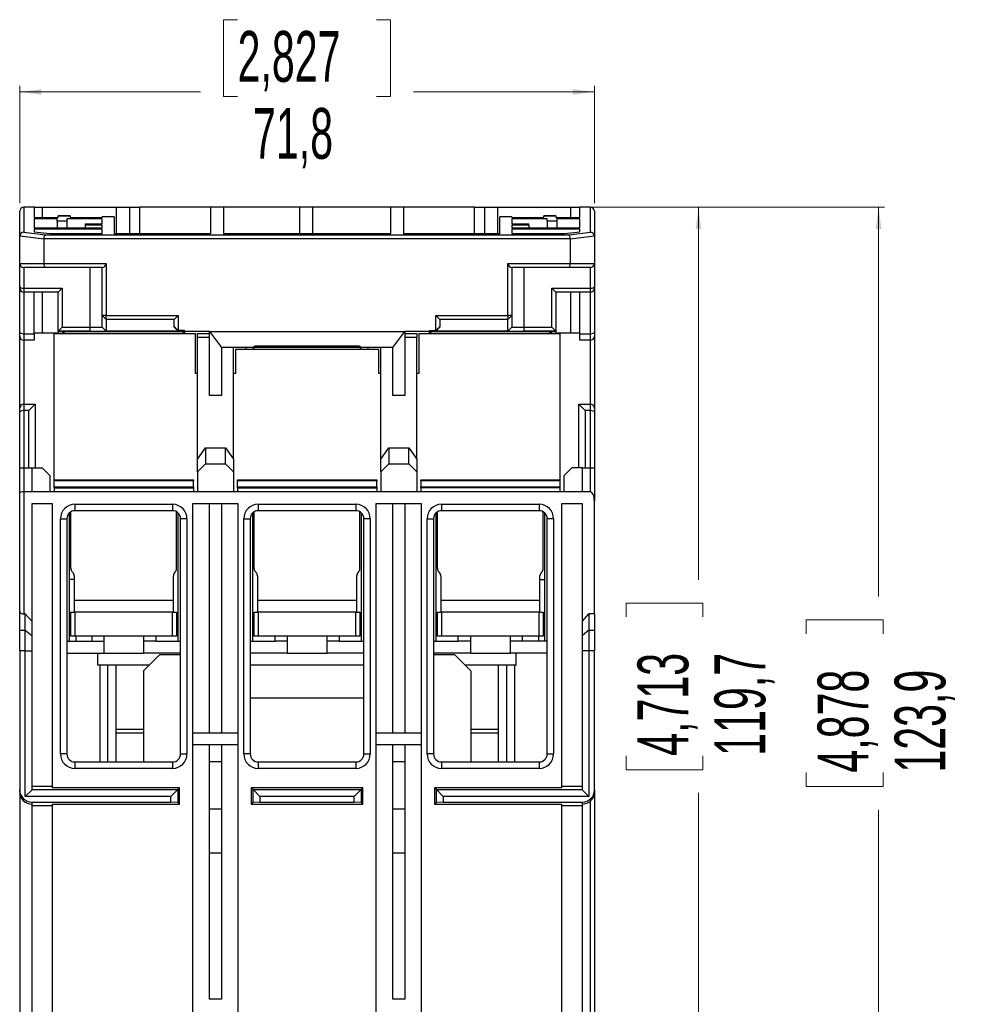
# Model space of a CAD drawing. Header units: millimetres. Extents: x 0 to 594, y 0 to 420.
# Tile 3 of 11: x 122 to 240, y 70 to 193. Entities that reach past the tile are written whole.
import ezdxf

# ---------------------------------------------------------------- set-up
doc = ezdxf.new("R2010")
doc.units = ezdxf.units.MM
doc.styles.add('SLDTEXTSTYLE1', font='TXT', dxfattribs={"width": 0.605})
doc.dimstyles.new('SLDDIMSTYLE1', dxfattribs={"dimtxt": 6.163965, "dimasz": 2.7, "dimexe": 0, "dimexo": 0.0625, "dimgap": 1.540991, "dimtad": 0, "dimrnd": 1e-09, "dimzin": 12, "dimdsep": 46, "dimtxsty": 'SLDTEXTSTYLE1', "dimsah": 1, "dimcen": 0.09, "dimadec": 0, "dimazin": 3, "dimtfac": 1, "dimtdec": 3, "dimtofl": 0, "dimtmove": 0, "dimatfit": 3, "dimfxl": 1, "dimfrac": 2, "dimtolj": 1, "dimtzin": 12, "dimarcsym": 0})

# ---------------------------------------------------------------- blocks, each defined once
blk = doc.blocks.new('_D_7')
at = {"color": 7, "linetype": 'Continuous', "lineweight": 18}
for p, q in [((149.58, 193.2), (147.84, 193.2)), ((147.84, 193.2), (147.84, 183.61)), ((166.94, 193.2), (168.68, 193.2)), ((168.68, 193.2), (168.68, 183.61)), ((122.36, 170.26), (122.36, 184.92)), ((194.16, 170.26), (194.16, 184.92)), ((122.36, 184.17), (144.95, 184.17)), ((147.84, 183.61), (149.58, 183.61)), ((168.68, 183.61), (166.94, 183.61)), ((194.16, 184.17), (171.57, 184.17))]:
    blk.add_line(p, q, dxfattribs=at)
for points in [[(122.36, 184.17), (125.06, 183.82), (125.06, 184.52)], [(194.16, 184.17), (191.46, 184.52), (191.46, 183.82)]]:
    blk.add_solid(points, dxfattribs=at)
at = {"color": 7, "linetype": 'Continuous', "lineweight": 18, "char_height": 6.35, "attachment_point": 1, "style": 'SLDTEXTSTYLE1'}
for s, insert in [('2,827', (149.58, 191.79)), ('71,8', (151.51, 182.17))]:
    blk.add_mtext(s, dxfattribs=dict(at, insert=insert))
blk = doc.blocks.new('_D_8')
at = {"color": 7, "linetype": 'Continuous', "lineweight": 18}
for p, q in [((193.36, 169.76), (230.41, 169.76)), ((229.66, 169.76), (229.66, 121.12)), ((220.63, 116.49), (220.63, 118.22)), ((220.63, 118.22), (230.22, 118.22)), ((230.22, 118.22), (230.22, 116.49)), ((220.63, 99.13), (220.63, 97.39)), ((230.22, 97.39), (230.22, 99.13)), ((220.63, 97.39), (230.22, 97.39)), ((229.66, 45.86), (229.66, 94.5)), ((178.66, 45.86), (230.41, 45.86))]:
    blk.add_line(p, q, dxfattribs=at)
for points in [[(229.66, 169.76), (229.31, 167.06), (230.01, 167.06)], [(229.66, 45.86), (230.01, 48.56), (229.31, 48.56)]]:
    blk.add_solid(points, dxfattribs=at)
at = {"color": 7, "linetype": 'Continuous', "lineweight": 18, "char_height": 6.35, "attachment_point": 1, "rotation": 90, "style": 'SLDTEXTSTYLE1'}
for s, insert in [('4,878', (222.04, 99.13)), ('123,9', (231.66, 99.13))]:
    blk.add_mtext(s, dxfattribs=dict(at, insert=insert))
blk = doc.blocks.new('_D_9')
at = {"color": 7, "linetype": 'Continuous', "lineweight": 18}
for p, q in [((192.23, 169.76), (207.91, 169.76)), ((207.16, 169.76), (207.16, 123.22)), ((198.13, 118.59), (198.13, 120.32)), ((198.13, 120.32), (207.72, 120.32)), ((207.72, 120.32), (207.72, 118.59)), ((198.13, 101.23), (198.13, 99.49)), ((207.72, 99.49), (207.72, 101.23)), ((198.13, 99.49), (207.72, 99.49)), ((207.16, 50.06), (207.16, 96.6)), ((158.46, 50.06), (207.91, 50.06))]:
    blk.add_line(p, q, dxfattribs=at)
for points in [[(207.16, 169.76), (206.81, 167.06), (207.51, 167.06)], [(207.16, 50.06), (207.51, 52.76), (206.81, 52.76)]]:
    blk.add_solid(points, dxfattribs=at)
at = {"color": 7, "linetype": 'Continuous', "lineweight": 18, "char_height": 6.35, "attachment_point": 1, "rotation": 90, "style": 'SLDTEXTSTYLE1'}
for s, insert in [('4,713', (199.54, 101.23)), ('119,7', (209.16, 101.23))]:
    blk.add_mtext(s, dxfattribs=dict(at, insert=insert))

msp = doc.modelspace()

# ---------------------------------------------------------------- linework, layer by layer
at = {"color": 7, "linetype": 'Continuous', "lineweight": 25}
for p, q in [((122.359, 166.118), (122.359, 169.259)), ((122.859, 169.759), (122.859, 166.639)), ((124.159, 169.759), (122.859, 169.759)), ((124.159, 169.759), (124.159, 168.504)), ((124.159, 169.759), (125.153, 169.759)), ((125.153, 169.759), (125.153, 168.504)), ((125.153, 169.759), (134.459, 169.759)), ((128.659, 168.695), (127.159, 168.695)), ((127.159, 168.644), (127.159, 168.695)), ((127.159, 168.504), (127.159, 168.644)), ((128.659, 168.644), (127.159, 168.644)), ((128.659, 168.695), (128.659, 168.644)), ((128.659, 168.644), (128.659, 168.504)), ((132.659, 168.504), (132.659, 168.573)), ((134.159, 168.573), (132.659, 168.573)), ((134.159, 168.573), (134.159, 166.476)), ((134.459, 166.476), (134.459, 169.759)), ((134.459, 169.759), (136.059, 169.759)), ((136.059, 169.759), (136.059, 166.476)), ((136.059, 169.759), (137.359, 169.759)), ((137.359, 166.476), (137.359, 169.759)), ((146.209, 169.759), (137.359, 169.759)), ((146.209, 169.759), (146.209, 166.476)), ((147.809, 169.759), (146.209, 169.759)), ((147.809, 169.759), (147.809, 166.476)), ((157.359, 169.759), (147.809, 169.759)), ((157.359, 166.476), (157.359, 169.759)), ((158.959, 169.759), (157.359, 169.759)), ((158.959, 169.759), (158.959, 166.476)), ((168.709, 169.759), (158.959, 169.759)), ((168.709, 166.476), (168.709, 169.759)), ((170.309, 169.759), (168.709, 169.759)), ((170.309, 169.759), (170.309, 166.476)), ((179.159, 169.759), (170.309, 169.759)), ((179.159, 166.476), (179.159, 169.759)), ((179.159, 169.759), (180.459, 169.759)), ((180.459, 166.476), (180.459, 169.759)), ((180.459, 169.759), (182.059, 169.759)), ((182.059, 169.759), (182.059, 166.476)), ((182.059, 169.759), (191.231, 169.759)), ((182.359, 166.476), (182.359, 168.573)), ((183.859, 168.573), (182.359, 168.573)), ((183.859, 168.573), (183.859, 168.504)), ((189.359, 168.695), (187.859, 168.695)), ((187.859, 168.644), (187.859, 168.695)), ((187.859, 168.504), (187.859, 168.644)), ((189.359, 168.644), (187.859, 168.644)), ((189.359, 168.695), (189.359, 168.644)), ((189.359, 168.644), (189.359, 168.504)), ((191.231, 168.504), (191.231, 169.759)), ((191.231, 169.759), (192.359, 169.759)), ((192.359, 168.504), (192.359, 169.759)), ((193.659, 169.759), (192.359, 169.759)), ((193.659, 166.639), (193.659, 169.759)), ((194.159, 169.259), (194.159, 166.118)), ((124.159, 168.504), (127.159, 168.504)), ((127.059, 168.311), (124.159, 168.311)), ((124.159, 168.311), (124.159, 167.189)), ((127.059, 168.026), (127.059, 168.311)), ((127.059, 168.026), (127.059, 167.189)), ((132.659, 168.311), (128.259, 168.311)), ((128.259, 168.311), (128.259, 168.026)), ((128.259, 168.026), (128.259, 167.189)), ((128.659, 168.504), (132.659, 168.504)), ((130.559, 167.683), (130.559, 167.539)), ((130.559, 167.683), (132.659, 167.683)), ((132.659, 167.539), (130.559, 167.539)), ((130.559, 167.539), (130.559, 167.189)), ((132.659, 167.683), (132.659, 168.311)), ((132.659, 167.189), (132.659, 167.539)), ((183.859, 168.504), (187.859, 168.504)), ((188.259, 168.311), (183.859, 168.311)), ((183.859, 168.311), (183.859, 167.683)), ((183.859, 167.683), (185.959, 167.683)), ((185.959, 167.539), (183.859, 167.539)), ((183.859, 167.539), (183.859, 167.189)), ((185.959, 167.539), (185.959, 167.683)), ((185.959, 167.539), (185.959, 167.189)), ((188.259, 168.026), (188.259, 168.311)), ((188.259, 168.026), (188.259, 167.189)), ((189.359, 168.504), (192.359, 168.504)), ((189.459, 168.311), (189.459, 168.026)), ((192.359, 168.311), (189.459, 168.311)), ((189.459, 168.026), (189.459, 167.189)), ((192.359, 167.189), (192.359, 168.311)), ((122.359, 162.759), (122.359, 166.118)), ((125.359, 165.798), (122.361, 166.16)), ((122.859, 166.639), (125.567, 166.312)), ((124.159, 167.189), (132.659, 167.189)), ((132.659, 167.044), (124.159, 167.044)), ((124.159, 167.044), (124.159, 166.711)), ((124.159, 166.711), (126.105, 166.476)), ((125.567, 166.312), (190.952, 166.312)), ((126.105, 166.476), (132.659, 166.476)), ((132.659, 166.476), (132.659, 167.044)), ((134.159, 166.476), (146.209, 166.476)), ((147.809, 166.476), (168.709, 166.476)), ((170.309, 166.476), (182.359, 166.476)), ((183.859, 167.189), (192.359, 167.189)), ((192.359, 167.044), (183.859, 167.044)), ((183.859, 167.044), (183.859, 166.476)), ((183.859, 166.476), (190.414, 166.476)), ((190.414, 166.476), (192.359, 166.711)), ((190.952, 166.312), (193.659, 166.639)), ((194.158, 166.16), (191.159, 165.798)), ((192.359, 166.711), (192.359, 167.044)), ((194.159, 166.118), (194.159, 162.759)), ((125.359, 165.798), (125.359, 162.759)), ((191.159, 165.816), (125.36, 165.816)), ((191.159, 162.759), (191.159, 165.798)), ((122.359, 162.759), (125.359, 162.759)), ((122.359, 159.866), (122.359, 162.759)), ((125.359, 162.759), (133.159, 162.759)), ((133.159, 162.759), (133.159, 156.259)), ((183.359, 162.759), (191.159, 162.759)), ((183.359, 156.259), (183.359, 162.759)), ((191.159, 162.759), (194.159, 162.759)), ((194.159, 162.759), (194.159, 159.866)), ((125.567, 162.259), (122.859, 162.259)), ((122.859, 162.259), (122.859, 159.659)), ((132.659, 162.259), (125.567, 162.259)), ((131.159, 154.772), (131.159, 162.259)), ((132.659, 156.259), (132.659, 162.259)), ((183.859, 162.259), (183.859, 156.259)), ((190.952, 162.259), (183.859, 162.259)), ((185.359, 162.259), (185.359, 154.772)), ((193.659, 162.259), (190.952, 162.259)), ((193.659, 159.659), (193.659, 162.259)), ((122.359, 159.659), (122.359, 159.866)), ((122.359, 154.166), (122.359, 159.659)), ((122.859, 159.659), (127.659, 159.659)), ((122.859, 159.659), (122.859, 159.159)), ((127.159, 159.159), (122.859, 159.159)), ((122.859, 159.159), (122.859, 153.959)), ((124.159, 153.959), (124.159, 159.159)), ((125.153, 159.159), (125.153, 154.059)), ((127.159, 159.159), (127.659, 159.659)), ((127.159, 154.272), (127.159, 159.159)), ((127.659, 159.659), (127.659, 154.772)), ((188.859, 154.772), (188.859, 159.659)), ((188.859, 159.659), (193.659, 159.659)), ((188.859, 159.659), (189.359, 159.159)), ((193.659, 159.159), (189.359, 159.159)), ((189.359, 159.159), (189.359, 154.272)), ((191.231, 154.059), (191.231, 159.159)), ((192.359, 153.959), (192.359, 159.159)), ((193.659, 159.159), (193.659, 159.659)), ((193.659, 153.959), (193.659, 159.159)), ((194.159, 159.866), (194.159, 159.659)), ((194.159, 159.659), (194.159, 154.166)), ((133.159, 156.259), (132.659, 156.259)), ((133.159, 155.759), (132.659, 156.259)), ((132.659, 154.799), (132.659, 156.259)), ((133.159, 156.259), (142.159, 156.259)), ((133.159, 155.759), (133.159, 156.259)), ((141.659, 155.759), (142.159, 156.259)), ((142.159, 156.259), (142.159, 154.364)), ((174.359, 156.259), (183.359, 156.259)), ((174.359, 154.364), (174.359, 156.259)), ((174.359, 156.259), (174.859, 155.759)), ((183.859, 156.259), (183.359, 156.259)), ((183.859, 156.259), (183.359, 155.759)), ((183.359, 156.259), (183.359, 155.759)), ((183.859, 156.259), (183.859, 154.799)), ((141.659, 155.759), (133.159, 155.759)), ((133.159, 155.759), (133.159, 154.3)), ((141.659, 154.861), (141.659, 155.759)), ((183.359, 155.759), (174.859, 155.759)), ((174.859, 155.759), (174.859, 154.861)), ((183.359, 154.3), (183.359, 155.759)), ((122.359, 153.659), (122.359, 154.166)), ((122.859, 153.959), (124.159, 153.959)), ((122.859, 153.959), (122.859, 153.159)), ((124.159, 154.059), (127.159, 154.059)), ((124.159, 153.959), (124.159, 153.159)), ((126.659, 154.009), (144.309, 154.009)), ((126.659, 135.709), (126.659, 154.009)), ((127.159, 154.272), (127.159, 154.259)), ((127.162, 154.272), (127.159, 154.272)), ((127.159, 154.259), (127.759, 154.259)), ((127.159, 154.259), (127.159, 154.009)), ((127.162, 154.272), (127.659, 154.772)), ((131.159, 154.272), (127.162, 154.272)), ((127.659, 154.772), (131.159, 154.772)), ((127.759, 154.259), (142.959, 154.259)), ((127.759, 154.009), (127.759, 154.259)), ((127.759, 154.259), (128.009, 154.009)), ((131.159, 154.272), (131.159, 154.772)), ((133.159, 154.3), (132.659, 154.799)), ((132.659, 154.783), (132.659, 154.799)), ((133.159, 154.283), (132.659, 154.783)), ((133.159, 154.3), (133.159, 154.283)), ((142.159, 154.3), (133.159, 154.3)), ((141.659, 154.297), (135.159, 154.297)), ((135.159, 154.297), (135.159, 154.275)), ((135.159, 154.275), (141.659, 154.275)), ((141.659, 154.805), (141.659, 154.861)), ((141.659, 154.861), (142.159, 154.364)), ((142.159, 154.3), (141.659, 154.805)), ((141.659, 154.275), (141.659, 154.297)), ((142.959, 154.364), (142.159, 154.364)), ((142.159, 154.364), (142.159, 154.3)), ((142.709, 154.009), (142.959, 154.259)), ((142.959, 154.259), (142.959, 154.364)), ((146.059, 154.259), (142.959, 154.259)), ((142.959, 154.259), (142.959, 154.009)), ((144.309, 149.009), (144.309, 154.009)), ((144.559, 154.009), (146.059, 154.009)), ((144.559, 153.509), (144.559, 154.009)), ((146.059, 154.259), (170.459, 154.259)), ((146.059, 154.259), (147.559, 152.259)), ((146.059, 146.259), (146.059, 154.259)), ((168.959, 152.259), (170.459, 154.259)), ((173.559, 154.259), (170.459, 154.259)), ((170.459, 154.259), (170.459, 146.259)), ((170.459, 154.009), (171.959, 154.009)), ((171.959, 154.009), (171.959, 153.509)), ((172.209, 154.009), (172.209, 149.009)), ((172.209, 154.009), (189.859, 154.009)), ((173.559, 154.364), (174.359, 154.364)), ((173.559, 154.364), (173.559, 154.259)), ((173.559, 154.259), (188.759, 154.259)), ((173.559, 154.009), (173.559, 154.259)), ((173.559, 154.259), (173.809, 154.009)), ((174.359, 154.364), (174.859, 154.861)), ((174.859, 154.805), (174.359, 154.3)), ((174.359, 154.3), (174.359, 154.364)), ((183.359, 154.3), (174.359, 154.3)), ((174.859, 154.861), (174.859, 154.805)), ((181.359, 154.297), (174.859, 154.297)), ((174.859, 154.297), (174.859, 154.275)), ((174.859, 154.275), (181.359, 154.275)), ((181.359, 154.275), (181.359, 154.297)), ((183.859, 154.799), (183.359, 154.3)), ((183.859, 154.783), (183.359, 154.283)), ((183.359, 154.283), (183.359, 154.3)), ((183.859, 154.799), (183.859, 154.783)), ((185.359, 154.772), (185.359, 154.272)), ((185.359, 154.772), (188.859, 154.772)), ((189.357, 154.272), (185.359, 154.272)), ((188.509, 154.009), (188.759, 154.259)), ((188.759, 154.259), (189.359, 154.259)), ((188.759, 154.259), (188.759, 154.009)), ((188.859, 154.772), (189.357, 154.272)), ((189.359, 154.272), (189.357, 154.272)), ((189.359, 154.272), (189.359, 154.259)), ((189.359, 154.259), (189.359, 154.009)), ((189.359, 154.059), (192.359, 154.059)), ((189.859, 154.009), (189.859, 135.709)), ((192.359, 153.959), (193.659, 153.959)), ((192.359, 153.159), (192.359, 153.959)), ((193.659, 153.159), (193.659, 153.959)), ((194.159, 154.166), (194.159, 153.659)), ((122.359, 144.659), (122.359, 153.659)), ((124.159, 153.159), (122.859, 153.159)), ((122.859, 153.159), (122.859, 145.159)), ((146.059, 153.509), (144.559, 153.509)), ((144.559, 138.295), (144.559, 153.509)), ((171.959, 153.509), (170.459, 153.509)), ((171.959, 138.295), (171.959, 153.509)), ((193.659, 153.159), (192.359, 153.159)), ((193.659, 145.159), (193.659, 153.159)), ((194.159, 153.659), (194.159, 144.659)), ((151.508, 152.259), (147.559, 152.259)), ((147.559, 152.259), (147.559, 146.259)), ((149.059, 138.295), (149.059, 152.259)), ((149.309, 152.009), (149.309, 149.009)), ((167.209, 152.009), (149.309, 152.009)), ((150.659, 152.009), (150.659, 152.259)), ((151.615, 152.259), (151.508, 152.259)), ((164.817, 152.259), (151.702, 152.259)), ((151.737, 152.262), (151.739, 152.262)), ((164.759, 152.396), (151.759, 152.396)), ((151.759, 152.396), (151.759, 152.263)), ((164.759, 152.263), (164.759, 152.396)), ((164.791, 152.262), (164.78, 152.262)), ((165.011, 152.259), (164.904, 152.259)), ((168.959, 152.259), (165.011, 152.259)), ((165.859, 152.259), (165.859, 152.009)), ((167.209, 149.009), (167.209, 152.009)), ((167.459, 138.295), (167.459, 152.259)), ((168.959, 146.259), (168.959, 152.259)), ((144.559, 149.009), (144.309, 149.009)), ((149.309, 149.009), (149.059, 149.009)), ((167.459, 149.009), (167.209, 149.009)), ((172.209, 149.009), (171.959, 149.009)), ((147.559, 146.259), (146.059, 146.259)), ((170.459, 146.259), (168.959, 146.259)), ((122.359, 144.152), (122.359, 144.659)), ((122.359, 137.209), (122.359, 144.152)), ((122.859, 145.159), (122.859, 144.359)), ((122.859, 145.159), (124.309, 145.159)), ((123.509, 144.359), (122.859, 144.359)), ((124.309, 145.159), (123.509, 144.359)), ((123.509, 137.209), (123.509, 144.359)), ((124.309, 145.159), (124.309, 137.209)), ((193.009, 144.359), (192.209, 145.159)), ((192.209, 137.209), (192.209, 145.159)), ((192.209, 145.159), (193.659, 145.159)), ((193.009, 144.359), (193.009, 137.209)), ((193.659, 144.359), (193.009, 144.359)), ((193.659, 144.359), (193.659, 145.159)), ((194.159, 144.659), (194.159, 144.152)), ((194.159, 144.152), (194.159, 137.209)), ((144.559, 138.295), (145.559, 139.709)), ((145.559, 139.709), (145.559, 137.709)), ((145.559, 139.709), (148.059, 139.709)), ((148.059, 137.709), (148.059, 139.709)), ((148.059, 139.709), (149.059, 138.295)), ((167.459, 138.295), (168.459, 139.709)), ((168.459, 139.709), (168.459, 137.709)), ((168.459, 139.709), (170.959, 139.709)), ((170.959, 137.709), (170.959, 139.709)), ((170.959, 139.709), (171.959, 138.295)), ((144.559, 136.709), (144.559, 138.295)), ((149.059, 138.295), (149.059, 136.709)), ((167.459, 136.709), (167.459, 138.295)), ((171.959, 138.295), (171.959, 136.709)), ((122.359, 137.209), (122.859, 137.209)), ((122.359, 134.091), (122.359, 137.209)), ((122.859, 137.209), (122.859, 134.209)), ((122.859, 137.209), (123.859, 137.209)), ((123.859, 137.209), (123.859, 134.209)), ((123.859, 137.209), (125.159, 137.209)), ((126.159, 136.209), (125.159, 137.209)), ((145.559, 137.709), (144.559, 136.709)), ((144.559, 136.709), (144.559, 134.209)), ((145.559, 137.709), (148.059, 137.709)), ((149.059, 136.709), (148.059, 137.709)), ((149.059, 136.709), (149.059, 134.209)), ((168.459, 137.709), (167.459, 136.709)), ((167.459, 136.709), (167.459, 134.209)), ((168.459, 137.709), (170.959, 137.709)), ((171.959, 136.709), (170.959, 137.709)), ((171.959, 136.709), (171.959, 134.209)), ((191.359, 137.209), (190.359, 136.209)), ((192.659, 137.209), (191.359, 137.209)), ((192.659, 134.209), (192.659, 137.209)), ((192.659, 137.209), (193.659, 137.209)), ((193.659, 134.209), (193.659, 137.209)), ((193.659, 137.209), (194.159, 137.209)), ((194.159, 137.209), (194.159, 133.091)), ((126.159, 134.209), (126.159, 136.209)), ((126.659, 135.709), (144.059, 135.709)), ((126.659, 135.575), (126.659, 135.709)), ((144.059, 135.575), (126.659, 135.575)), ((126.659, 134.843), (126.659, 135.575)), ((144.059, 135.709), (144.059, 135.575)), ((144.059, 134.843), (144.059, 135.575)), ((149.559, 135.709), (166.959, 135.709)), ((149.559, 135.575), (149.559, 135.709)), ((166.959, 135.575), (149.559, 135.575)), ((149.559, 134.843), (149.559, 135.575)), ((166.959, 135.709), (166.959, 135.575)), ((166.959, 134.843), (166.959, 135.575)), ((172.459, 135.709), (189.859, 135.709)), ((172.459, 135.575), (172.459, 135.709)), ((189.859, 135.575), (172.459, 135.575)), ((172.459, 135.575), (172.459, 134.843)), ((189.859, 135.709), (189.859, 135.575)), ((189.859, 135.575), (189.859, 134.843)), ((190.359, 136.209), (190.359, 134.209)), ((122.359, 119.248), (122.359, 134.091)), ((122.859, 134.209), (122.859, 118.959)), ((123.859, 134.209), (122.859, 134.209)), ((192.659, 134.209), (123.859, 134.209)), ((126.159, 134.264), (126.659, 134.262)), ((126.659, 134.843), (144.059, 134.843)), ((126.659, 134.709), (126.659, 134.843)), ((126.659, 134.709), (126.659, 134.209)), ((126.659, 134.709), (144.059, 134.709)), ((144.059, 134.843), (144.059, 134.709)), ((144.059, 134.709), (144.059, 134.209)), ((149.559, 134.843), (166.959, 134.843)), ((149.559, 134.709), (149.559, 134.843)), ((149.559, 134.709), (166.959, 134.709)), ((149.559, 134.709), (149.559, 134.209)), ((166.959, 134.843), (166.959, 134.709)), ((166.959, 134.709), (166.959, 134.209)), ((172.459, 134.843), (189.859, 134.843)), ((172.459, 134.709), (172.459, 134.843)), ((189.859, 134.709), (172.459, 134.709)), ((172.459, 134.709), (172.459, 134.209)), ((189.859, 134.843), (189.859, 134.709)), ((189.859, 134.709), (189.859, 134.209)), ((189.859, 134.262), (190.359, 134.264)), ((193.659, 134.209), (192.659, 134.209)), ((194.159, 118.959), (194.159, 133.091)), ((126.459, 132.709), (123.859, 132.709)), ((123.859, 132.709), (123.859, 118.035)), ((126.459, 97.221), (126.459, 132.709)), ((128.759, 124.633), (128.759, 131.725)), ((129.259, 132.659), (141.459, 132.659)), ((129.259, 132.659), (129.259, 131.859)), ((141.459, 131.859), (129.259, 131.859)), ((141.459, 132.659), (141.459, 131.859)), ((141.959, 124.633), (141.959, 131.725)), ((149.659, 132.709), (143.959, 132.709)), ((143.959, 132.709), (143.959, 56.343)), ((146.059, 104.109), (146.059, 132.709)), ((147.559, 132.709), (147.559, 104.109)), ((149.659, 56.343), (149.659, 132.709)), ((151.659, 124.633), (151.659, 131.725)), ((152.159, 132.659), (164.359, 132.659)), ((152.159, 132.659), (152.159, 131.859)), ((164.359, 131.859), (152.159, 131.859)), ((164.359, 132.659), (164.359, 131.859)), ((164.859, 124.633), (164.859, 131.725)), ((172.559, 132.709), (166.859, 132.709)), ((166.859, 132.709), (166.859, 56.343)), ((168.959, 104.109), (168.959, 132.709)), ((170.459, 132.709), (170.459, 104.109)), ((172.559, 56.343), (172.559, 132.709)), ((174.559, 124.633), (174.559, 131.725)), ((175.059, 132.659), (187.259, 132.659)), ((175.059, 132.659), (175.059, 131.859)), ((187.259, 131.859), (175.059, 131.859)), ((187.259, 132.659), (187.259, 131.859)), ((187.759, 124.633), (187.759, 131.725)), ((192.659, 132.709), (190.059, 132.709)), ((190.059, 132.709), (190.059, 97.221)), ((192.659, 118.035), (192.659, 132.709)), ((127.459, 101.459), (127.459, 130.859)), ((127.459, 130.859), (128.259, 130.859)), ((128.259, 130.859), (128.259, 101.459)), ((128.559, 131.573), (128.559, 115.559)), ((142.159, 115.559), (142.159, 131.573)), ((143.259, 130.859), (142.459, 130.859)), ((142.459, 101.459), (142.459, 130.859)), ((143.259, 130.859), (143.259, 101.459)), ((150.359, 101.459), (150.359, 130.859)), ((150.359, 130.859), (151.159, 130.859)), ((151.159, 130.859), (151.159, 101.459)), ((151.459, 131.573), (151.459, 115.559)), ((165.059, 115.559), (165.059, 131.573)), ((166.159, 130.859), (165.359, 130.859)), ((165.359, 101.459), (165.359, 130.859)), ((166.159, 130.859), (166.159, 101.459)), ((173.259, 101.459), (173.259, 130.859)), ((173.259, 130.859), (174.059, 130.859)), ((174.059, 130.859), (174.059, 101.459)), ((174.359, 131.573), (174.359, 115.559)), ((187.959, 115.559), (187.959, 131.573)), ((188.259, 101.459), (188.259, 130.859)), ((189.059, 130.859), (188.259, 130.859)), ((189.059, 130.859), (189.059, 101.459)), ((129.159, 123.259), (128.559, 123.259)), ((128.935, 124.209), (128.984, 124.16)), ((129.159, 123.736), (129.159, 120.659)), ((141.559, 120.659), (141.559, 123.736)), ((141.735, 124.16), (141.784, 124.209)), ((151.835, 124.209), (151.884, 124.16)), ((152.059, 123.736), (152.059, 120.659)), ((164.459, 120.659), (164.459, 123.736)), ((164.635, 124.16), (164.684, 124.209)), ((174.735, 124.209), (174.784, 124.16)), ((174.959, 123.736), (174.959, 120.659)), ((187.359, 120.659), (187.359, 123.736)), ((187.359, 123.259), (187.959, 123.259)), ((187.535, 124.16), (187.584, 124.209)), ((129.159, 120.659), (141.559, 120.659)), ((129.159, 120.659), (129.159, 119.159)), ((141.559, 119.159), (141.559, 120.659)), ((152.059, 120.659), (152.059, 119.159)), ((152.059, 120.659), (164.459, 120.659)), ((164.459, 119.159), (164.459, 120.659)), ((174.959, 120.659), (187.359, 120.659)), ((174.959, 120.659), (174.959, 119.159)), ((187.359, 119.159), (187.359, 120.659)), ((122.359, 116.938), (122.359, 119.248)), ((123.059, 118.959), (122.859, 118.959)), ((123.059, 116.938), (123.059, 118.959)), ((123.059, 118.959), (123.859, 118.035)), ((128.759, 116.159), (128.759, 119.159)), ((128.759, 119.159), (129.259, 119.159)), ((129.259, 119.159), (129.259, 116.159)), ((141.459, 119.159), (129.259, 119.159)), ((141.459, 116.159), (141.459, 119.159)), ((141.459, 119.159), (141.959, 119.159)), ((141.959, 119.159), (141.959, 116.159)), ((151.659, 116.159), (151.659, 119.159)), ((151.659, 119.159), (152.159, 119.159)), ((152.159, 119.159), (152.159, 116.159)), ((164.359, 119.159), (152.159, 119.159)), ((164.359, 116.159), (164.359, 119.159)), ((164.359, 119.159), (164.859, 119.159)), ((164.859, 119.159), (164.859, 116.159)), ((174.559, 116.159), (174.559, 119.159)), ((174.559, 119.159), (175.059, 119.159)), ((175.059, 119.159), (175.059, 116.159)), ((187.259, 119.159), (175.059, 119.159)), ((187.259, 116.159), (187.259, 119.159)), ((187.259, 119.159), (187.759, 119.159)), ((187.759, 119.159), (187.759, 116.159)), ((192.659, 118.035), (193.459, 118.959)), ((193.459, 118.959), (193.459, 116.938)), ((194.159, 118.959), (193.459, 118.959)), ((194.159, 118.959), (194.159, 116.938)), ((122.359, 116.938), (123.059, 116.938)), ((122.359, 114.34), (122.359, 116.938)), ((123.059, 114.34), (123.059, 116.938)), ((123.059, 116.938), (123.859, 116.246)), ((123.859, 118.035), (123.859, 116.246)), ((192.659, 116.246), (192.659, 118.035)), ((193.459, 116.938), (192.659, 116.246)), ((193.459, 116.938), (193.459, 114.34)), ((193.459, 116.938), (194.159, 116.938)), ((194.159, 116.938), (194.159, 114.34)), ((123.859, 116.246), (123.859, 114.34)), ((129.259, 116.159), (128.759, 116.159)), ((141.459, 116.159), (129.259, 116.159)), ((129.359, 116.159), (129.359, 115.559)), ((131.359, 116.159), (131.359, 115.559)), ((132.859, 116.159), (132.859, 115.559)), ((137.859, 115.559), (137.859, 116.159)), ((139.359, 116.159), (139.359, 115.559)), ((141.959, 116.159), (141.459, 116.159)), ((152.159, 116.159), (151.659, 116.159)), ((164.359, 116.159), (152.159, 116.159)), ((154.259, 115.559), (154.259, 116.159)), ((155.759, 116.159), (155.759, 115.559)), ((160.759, 115.559), (160.759, 116.159)), ((162.259, 116.159), (162.259, 115.559)), ((164.859, 116.159), (164.359, 116.159)), ((175.059, 116.159), (174.559, 116.159)), ((187.259, 116.159), (175.059, 116.159)), ((177.159, 115.559), (177.159, 116.159)), ((178.659, 116.159), (178.659, 115.559)), ((183.659, 115.559), (183.659, 116.159)), ((185.159, 115.559), (185.159, 116.159)), ((187.159, 116.159), (187.159, 115.559)), ((187.759, 116.159), (187.259, 116.159)), ((192.659, 114.34), (192.659, 116.246)), ((128.259, 115.559), (131.359, 115.559)), ((131.359, 115.559), (132.859, 115.559)), ((132.859, 115.559), (132.859, 114.059)), ((137.859, 114.059), (137.859, 115.559)), ((139.359, 115.559), (137.859, 115.559)), ((139.359, 115.559), (142.459, 115.559)), ((151.159, 115.559), (154.259, 115.559)), ((155.759, 115.559), (154.259, 115.559)), ((155.759, 115.559), (155.759, 114.059)), ((160.759, 114.059), (160.759, 115.559)), ((162.259, 115.559), (160.759, 115.559)), ((162.259, 115.559), (165.359, 115.559)), ((174.059, 115.559), (177.159, 115.559)), ((178.659, 115.559), (177.159, 115.559)), ((178.659, 115.559), (178.659, 114.059)), ((183.659, 114.059), (183.659, 115.559)), ((185.159, 115.559), (183.659, 115.559)), ((188.259, 115.559), (185.159, 115.559)), ((123.059, 114.34), (122.359, 114.34)), ((122.359, 114.34), (122.359, 96.961)), ((123.059, 114.34), (123.859, 114.34)), ((123.059, 96.159), (123.059, 114.34)), ((123.859, 114.34), (123.859, 96.959)), ((128.259, 114.059), (132.859, 114.059)), ((132.129, 112.559), (132.129, 114.059)), ((132.859, 114.059), (137.859, 114.059)), ((139.809, 113.859), (137.809, 111.859)), ((142.459, 114.059), (137.859, 114.059)), ((142.459, 113.859), (139.809, 113.859)), ((155.759, 114.059), (151.159, 114.059)), ((155.759, 114.059), (160.759, 114.059)), ((165.359, 114.059), (160.759, 114.059)), ((178.659, 114.059), (174.059, 114.059)), ((176.709, 113.859), (174.059, 113.859)), ((178.709, 111.859), (176.709, 113.859)), ((178.659, 114.059), (183.659, 114.059)), ((188.259, 114.059), (183.659, 114.059)), ((184.39, 112.559), (184.39, 114.059)), ((193.459, 114.34), (192.659, 114.34)), ((192.659, 96.959), (192.659, 114.34)), ((193.459, 114.34), (193.459, 96.159)), ((194.159, 114.34), (193.459, 114.34)), ((194.159, 96.961), (194.159, 114.34)), ((138.509, 112.559), (132.129, 112.559)), ((132.359, 112.559), (132.359, 100.459)), ((133.359, 100.459), (133.359, 112.559)), ((134.359, 112.559), (134.359, 100.459)), ((165.359, 112.559), (151.159, 112.559)), ((184.39, 112.559), (178.009, 112.559)), ((182.159, 100.459), (182.159, 112.559)), ((183.159, 112.559), (183.159, 100.459)), ((184.159, 112.559), (184.159, 100.459)), ((137.809, 111.859), (137.809, 100.459)), ((178.709, 111.859), (178.709, 100.459)), ((151.159, 108.459), (165.359, 108.459)), ((134.359, 104.559), (137.809, 104.559)), ((137.809, 104.059), (134.359, 104.059)), ((143.959, 104.109), (149.659, 104.109)), ((166.859, 104.109), (172.559, 104.109)), ((178.709, 104.559), (182.159, 104.559)), ((182.159, 104.059), (178.709, 104.059)), ((149.659, 102.609), (143.959, 102.609)), ((146.059, 70.809), (146.059, 102.609)), ((147.559, 102.609), (147.559, 70.809)), ((172.559, 102.609), (166.859, 102.609)), ((168.959, 70.809), (168.959, 102.609)), ((170.459, 102.609), (170.459, 70.809)), ((128.259, 101.459), (127.459, 101.459)), ((142.459, 101.459), (143.259, 101.459)), ((151.159, 101.459), (150.359, 101.459)), ((165.359, 101.459), (166.159, 101.459)), ((174.059, 101.459), (173.259, 101.459)), ((188.259, 101.459), (189.059, 101.459)), ((129.259, 100.459), (129.259, 99.659)), ((129.259, 100.459), (141.459, 100.459)), ((141.459, 99.659), (129.259, 99.659)), ((141.459, 100.459), (141.459, 99.659)), ((147.559, 100.459), (146.059, 100.459)), ((152.159, 100.459), (164.359, 100.459)), ((152.159, 100.459), (152.159, 99.659)), ((164.359, 99.659), (152.159, 99.659)), ((164.359, 100.459), (164.359, 99.659)), ((170.459, 100.459), (168.959, 100.459)), ((175.059, 100.459), (175.059, 99.659)), ((175.059, 100.459), (187.259, 100.459)), ((187.259, 99.659), (175.059, 99.659)), ((187.259, 100.459), (187.259, 99.659)), ((126.459, 97.392), (123.859, 97.392)), ((142.321, 97.221), (126.459, 97.221)), ((142.104, 97.003), (142.321, 97.221)), ((142.321, 95.197), (142.321, 97.221)), ((151.297, 97.221), (151.297, 95.197)), ((151.515, 97.003), (151.297, 97.221)), ((165.221, 97.221), (151.297, 97.221)), ((165.004, 97.003), (165.221, 97.221)), ((165.221, 95.197), (165.221, 97.221)), ((190.059, 97.221), (174.197, 97.221)), ((174.415, 97.003), (174.197, 97.221)), ((174.197, 97.221), (174.197, 95.197)), ((192.659, 97.392), (190.059, 97.392)), ((122.359, 96.699), (122.359, 96.961)), ((122.359, 96.699), (122.359, 57.209)), ((123.059, 96.159), (123.859, 96.959)), ((141.259, 96.159), (123.059, 96.159)), ((123.859, 97.003), (142.104, 97.003)), ((141.259, 96.159), (142.104, 97.003)), ((141.259, 95.459), (141.259, 96.159)), ((142.104, 97.003), (142.104, 95.415)), ((151.515, 95.415), (151.515, 97.003)), ((152.359, 96.159), (151.515, 97.003)), ((151.515, 97.003), (165.004, 97.003)), ((152.359, 96.159), (152.359, 95.459)), ((164.159, 96.159), (152.359, 96.159)), ((164.159, 96.159), (165.004, 97.003)), ((164.159, 95.459), (164.159, 96.159)), ((165.004, 97.003), (165.004, 95.415)), ((174.415, 95.415), (174.415, 97.003)), ((175.259, 96.159), (174.415, 97.003)), ((174.415, 97.003), (192.659, 97.003)), ((175.259, 96.159), (175.259, 95.459)), ((193.459, 96.159), (175.259, 96.159)), ((193.459, 96.159), (192.659, 96.959)), ((194.159, 96.961), (194.159, 96.673)), ((194.159, 96.673), (194.159, 56.343)), ((123.859, 95.459), (141.259, 95.459)), ((123.859, 95.459), (123.859, 95.197)), ((123.859, 95.197), (123.859, 56.509)), ((123.859, 95.027), (126.459, 95.027)), ((126.459, 95.197), (142.321, 95.197)), ((126.459, 56.509), (126.459, 95.197)), ((142.104, 95.415), (141.259, 95.459)), ((142.104, 95.415), (142.321, 95.197)), ((151.515, 95.415), (151.297, 95.197)), ((151.297, 95.197), (165.221, 95.197)), ((152.359, 95.459), (151.515, 95.415)), ((152.359, 95.459), (164.159, 95.459)), ((165.004, 95.415), (164.159, 95.459)), ((165.004, 95.415), (165.221, 95.197)), ((174.415, 95.415), (174.197, 95.197)), ((174.197, 95.197), (190.059, 95.197)), ((175.259, 95.459), (174.415, 95.415)), ((175.259, 95.459), (192.659, 95.459)), ((190.059, 95.197), (190.059, 56.509)), ((190.059, 95.027), (192.659, 95.027)), ((192.659, 95.197), (192.659, 95.459)), ((192.659, 56.509), (192.659, 95.197)), ((193.659, 56.343), (193.659, 95.58)), ((146.059, 94.609), (147.559, 94.609)), ((168.959, 94.609), (170.459, 94.609)), ((146.059, 89.109), (147.559, 89.109)), ((168.959, 89.109), (170.459, 89.109)), ((147.559, 70.809), (146.059, 70.809)), ((170.459, 70.809), (168.959, 70.809))]:
    msp.add_line(p, q, dxfattribs=at)
at = {"color": 1, "linetype": 'Continuous', "lineweight": 25}
for p, q in [((122.859, 144.359), (122.859, 137.209)), ((193.659, 137.209), (193.659, 144.359))]:
    msp.add_line(p, q, dxfattribs=at)
at = {"color": 7, "linetype": 'Continuous', "lineweight": 25}
for centre, radius, start, end in [((122.859, 169.259), 0.5, 90, 180), ((193.659, 169.259), 0.5, 0, 90), ((122.859, 162.759), 0.5, 180, 270), ((132.659, 162.759), 0.5, 270, 0), ((183.859, 162.759), 0.5, 180, 270), ((193.659, 162.759), 0.5, 270, 0), ((122.859, 159.659), 0.5, 180, 270), ((193.659, 159.659), 0.5, 270, 0), ((131.532, 208.854), 54.083, 269.6054, 271.19459), ((131.659, 249.772), 95.501, 269.70003, 270.89997), ((184.859, 249.772), 95.501, 269.10003, 270.29997), ((185.023, 214.034), 59.262, 268.87486, 270.32515), ((122.859, 153.659), 0.5, 180, 270), ((193.659, 153.659), 0.5, 270, 0), ((151.759, 151.965), 0.3, 100.98575, 180), ((151.759, 151.963), 0.3, 90, 98.95527), ((164.759, 151.963), 0.3, 81.04473, 90), ((164.759, 151.965), 0.3, 0, 79.01425), ((122.859, 144.659), 0.5, 90, 180), ((193.659, 144.659), 0.5, 0, 90), ((129.259, 130.859), 1.8, 90, 180), ((129.259, 130.859), 1, 90, 180), ((141.459, 130.859), 1.8, 360, 90), ((141.459, 130.859), 1, 0, 90), ((152.159, 130.859), 1.8, 90, 180), ((152.159, 130.859), 1, 90, 180), ((164.359, 130.859), 1.8, 0, 90), ((164.359, 130.859), 1, 0, 90), ((175.059, 130.859), 1.8, 90, 180), ((175.059, 130.859), 1, 90, 180), ((187.259, 130.859), 1.8, 0, 90), ((187.259, 130.859), 1, 0, 90), ((129.359, 124.633), 0.6, 180, 225), ((141.359, 124.633), 0.6, 315, 0), ((152.259, 124.633), 0.6, 180, 225), ((164.259, 124.633), 0.6, 315, 0), ((175.159, 124.633), 0.6, 180, 225), ((187.159, 124.633), 0.6, 315, 0), ((128.559, 123.736), 0.6, 0, 45), ((142.159, 123.736), 0.6, 135, 180), ((151.459, 123.736), 0.6, 0, 45), ((165.059, 123.736), 0.6, 135, 180), ((174.359, 123.736), 0.6, 0, 45), ((187.959, 123.736), 0.6, 135, 180), ((129.259, 101.459), 1.8, 180, 270), ((129.259, 101.459), 1, 180, 270), ((141.459, 101.459), 1.8, 270, 0), ((141.459, 101.459), 1, 270, 0), ((152.159, 101.459), 1.8, 180, 270), ((152.159, 101.459), 1, 180, 270), ((164.359, 101.459), 1.8, 270, 0), ((164.359, 101.459), 1, 270, 0), ((175.059, 101.459), 1.8, 180, 270), ((175.059, 101.459), 1, 180, 270), ((187.259, 101.459), 1.8, 270, 0), ((187.259, 101.459), 1, 270, 0), ((192.693, 96.682), 1.466, 311.21794, 359.63244)]:
    msp.add_arc(centre, radius, start, end, dxfattribs=at)
for centre, major_axis, ratio, start_param, end_param in [((127.659, 167.683), (2.9, 0), 0.1206897, 1.3623945, 1.7791981), ((188.859, 167.683), (2.9, 0), 0.1206897, 1.3623945, 1.7791981), ((122.859, 166.057), (-0.354, 0.399), 0.886567, 0.7005708, 0.7853982), ((122.859, 166.143), (0.382, 0.339), 0.9511572, 0.8702255, 2.3561945), ((125.567, 165.816), (0.03, 0.5), 0.4120974, 0.1448817, 1.5955693), ((190.952, 165.816), (-0.03, 0.5), 0.4120974, 4.687616, 6.1383036), ((193.659, 166.143), (0.382, -0.339), 0.9511572, 0.7853982, 2.2713671), ((193.659, 166.057), (0.354, 0.399), 0.886567, 5.4977871, 5.5826145), ((126.067, 165.756), (-0.705, 0.085), 0.7045458, 0.049546, 0.0848273), ((190.452, 165.756), (-0.705, -0.085), 0.7045458, 3.0567653, 3.0920467), ((125.567, 162.759), (0, 0.5), 0.4142136, 1.5707963, 3.1415927), ((190.952, 162.759), (0, 0.5), 0.4142136, 3.1415927, 4.712389), ((122.859, 159.866), (0.5, 0), 0.4142136, 3.1415927, 4.712389), ((193.659, 159.866), (0.5, 0), 0.4142136, 4.712389, 6.2831853), ((122.859, 154.166), (0.5, 0), 0.4142136, 3.1415927, 4.712389), ((193.659, 154.166), (0.5, 0), 0.4142136, 4.712389, 6.2831853), ((151.759, 151.995), (-0.212, 0.213), 0.9947777, 5.9988811, 7.0685835), ((151.759, 152.094), (0, 0.302), 0.9947503, 0, 0.9929556), ((164.759, 152.094), (0, 0.302), 0.9947503, 5.2902297, 6.2831853), ((164.759, 151.995), (0.212, 0.213), 0.9947777, 5.4977871, 6.5674895), ((122.859, 144.152), (0.5, 0), 0.4142136, 1.5707963, 3.1415927), ((193.659, 144.152), (0.5, 0), 0.4142136, 0, 1.5707963), ((122.859, 134.091), (0.5, 0), 0.236068, 1.5707963, 3.1415927), ((193.659, 133.091), (0, -1.118), 0.4472136, 1.5707963, 3.1415927), ((122.859, 119.248), (0.5, 0), 0.5773503, 3.1415927, 4.712389), ((123.859, 96.961), (0, 1.502), 0.9986295, 1.5707963, 3.1415927), ((123.859, 96.699), (0, 1.502), 0.9986295, 1.5707963, 3.1415927), ((192.659, 96.961), (0, 1.502), 0.9986295, 3.1415927, 4.712389), ((192.659, 96.699), (0, 1.502), 0.9986295, 3.1415927, 3.8713203)]:
    msp.add_ellipse(centre, major_axis=major_axis, ratio=ratio, start_param=start_param, end_param=end_param, dxfattribs=at)
at = {"color": 1, "linetype": 'Continuous', "lineweight": 25}
for centre, start_param, end_param in [((150.759, 152.263), 6.0877478, 6.2831853), ((165.759, 152.263), 3.1415927, 3.3433732)]:
    msp.add_ellipse(centre, major_axis=(1, 0), ratio=0.005236, start_param=start_param, end_param=end_param, dxfattribs=at)

# ---------------------------------------------------------------- dimensions: what is measured, and where the dimension line sits
at = {"color": 7, "linetype": 'Continuous', "lineweight": 18}
dim = msp.add_linear_dim(base=(194.159, 184.171), p1=(122.359, 169.259), p2=(194.159, 169.259), dimstyle='SLDDIMSTYLE1', dxfattribs=at)
dim.commit()
dim.dimension.update_dxf_attribs({"geometry": '_D_7', "text_midpoint": (158.259, 184.171), "dimtype": 160})
for base, p1, p2, picture, middle in [((207.159, 169.759), (157.459, 50.059), (191.231, 169.759), '_D_9', (207.159, 109.909)), ((229.659, 45.859), (192.359, 169.759), (177.659, 45.859), '_D_8', (229.659, 107.809))]:
    dim = msp.add_linear_dim(base=base, p1=p1, p2=p2, angle=90, dimstyle='SLDDIMSTYLE1', dxfattribs=at)
    dim.commit()
    dim.dimension.update_dxf_attribs({"geometry": picture, "text_midpoint": middle, "dimtype": 160})

doc.saveas('drawing.dxf')
